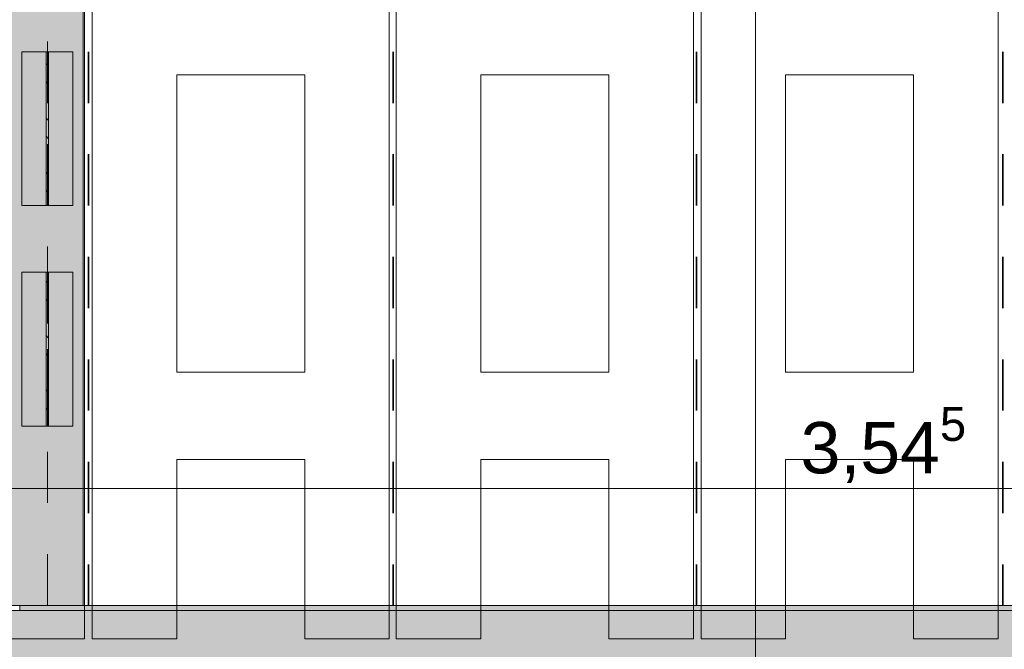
# Model space of a CAD drawing. Header units: metres. Extents: x -3.6 to 84.5, y -11 to 16.8.
# Tile 153 of 256: x 40.3 to 42.2, y 0.6 to 1.9. Entities that reach past the tile are written whole.
import ezdxf

# ---------------------------------------------------------------- set-up
doc = ezdxf.new("R2010")
doc.units = ezdxf.units.M
doc.header["$MEASUREMENT"] = 0
doc.linetypes.add('Achse', pattern=[0.2, 0.1, -0.05, 0, -0.05])
for name, color, linetype in [('155 - Bemaßung_ Beschriftung.Ausbau - Deckenelemente', 7, 'Continuous'), ('305 - Elemente.Linie_ Schraffur - Deckenspiegel', 7, 'Continuous'), ('608 - Struktur.Träger', 7, 'Continuous'), ('612 - Struktur.Stahlbau', 7, 'Continuous'), ('Neubau_401 - Zone.Raum_ Raumbegrenzung_ Whg.', 7, 'Continuous'), ('Neubau_612 - Struktur.Stahlbau', 7, 'Continuous')]:
    doc.layers.add(name, color=color, linetype=linetype)
doc.styles.add('ERSTELLTER_STIL_2', font='txt')
doc.dimstyles.new('ERSTELLTER_STIL__3', dxfattribs={"dimtxt": 0.1, "dimasz": 0.0532, "dimexe": 0.18, "dimexo": 0.0625, "dimgap": 0, "dimtad": 1, "dimtih": 1, "dimtoh": 1, "dimzin": 0, "dimdsep": 46, "dimtxsty": 'ERSTELLTER_STIL_2', "dimblk": 'ARROWHEAD_2', "dimblk1": 'ARROWHEAD_2', "dimblk2": 'ARROWHEAD_2', "dimcen": 0.09, "dimse1": 1, "dimse2": 1, "dimclrd": 256, "dimclre": 256, "dimclrt": 256, "dimazin": 0, "dimtfac": 1, "dimtdec": 4, "dimtmove": 0, "dimatfit": 3, "dimfxl": 1, "dimtolj": 1, "dimtzin": 0, "dimarcsym": 0})
doc.dimstyles.new('ERSTELLTER_STIL__7', dxfattribs={"dimtxt": 0.18, "dimasz": 0.03648, "dimexe": 0.18, "dimexo": 0.0625, "dimgap": 0, "dimtad": 0, "dimtih": 1, "dimtoh": 1, "dimdec": 4, "dimzin": 0, "dimdsep": 46, "dimcen": 0.09, "dimadec": 0, "dimazin": 0, "dimtfac": 1, "dimtdec": 4, "dimtmove": 0, "dimatfit": 3, "dimldrblk": 'ARROWHEAD_11', "dimfxl": 1, "dimtolj": 1, "dimtzin": 0, "dimarcsym": 0})
pattern_1 = [(135, (0, 0), (0.05303301, 0.05303301), []), (135, (-0.01768, -0.01768), (0.05303301, 0.05303301), [])]

# ---------------------------------------------------------------- blocks, each defined once
blk = doc.blocks.new('*D159')
at = {"layer": '155 - Bemaßung_ Beschriftung.Ausbau - Deckenelemente', "color": 160, "linetype": 'Continuous', "lineweight": 5, "true_color": 0x3232ff}
for p, q in [((40.2, 0.8855), (40.2, 0.9905)), ((43.745, 0.8855), (43.745, 0.9905)), ((40.2202, 0.973), (40.1798, 0.903)), ((43.7248, 0.903), (43.7652, 0.973)), ((40.1658, 0.938), (40.2, 0.938)), ((40.2, 0.938), (43.745, 0.938)), ((43.745, 0.938), (43.7792, 0.938))]:
    blk.add_line(p, q, dxfattribs=at)
at = {"layer": '155 - Bemaßung_ Beschriftung.Ausbau - Deckenelemente', "color": 160, "lineweight": 5, "true_color": 0x3232ff, "insert": (41.8144, 0.9386), "char_height": 0.1, "attachment_point": 7, "style": 'ERSTELLTER_STIL_2'}
blk.add_mtext('\\A1;{\\pql;\\fArial|b0|i0|c0|p38;3,54\\fArial|b0|i0|c0|p38;\\A1{\\H.66x;\\S5^  ;}}', dxfattribs=at)
blk = doc.blocks.new('ARROWHEAD_2')
at = {"color": 0, "linetype": 'Continuous', "lineweight": 0}
for p, q in [((-0.378, -0.655), (0.378, 0.655)), ((0, 0), (-1, 0))]:
    blk.add_line(p, q, dxfattribs=at)
blk = doc.blocks.new('ARROWHEAD_11')
at = {"color": 0, "linetype": 'Continuous', "lineweight": 0}
blk.add_line((0, 0), (-1, 0), dxfattribs=at)
at = {"color": 0, "linetype": 'Continuous', "lineweight": 0, "const_width": 0.25, "flags": 128}
blk.add_lwpolyline([(-0.125, 0, 1), (0.125, 0, 1)], format="xyb", close=True, dxfattribs=at)

msp = doc.modelspace()

# ---------------------------------------------------------------- hatches: boundary and pattern name
at = {"layer": '608 - Struktur.Träger', "linetype": 'Continuous', "lineweight": 0, "true_color": 0x000000}
h = msp.add_hatch(dxfattribs=at)
h.set_pattern_fill('Beton__Stahlbeton_0001', color=18, style=0, pattern_type=2)
h.set_pattern_definition([(45, (0, 0), (-0.08485281, 0.08485281), []), (45, (-0.04243, 0.04243), (-0.08485281, 0.08485281), [0.09, -0.03])])
h.paths.add_polyline_path([(0.69, 0.7), (0.38, 0.7), (0.38, 0.4), (0.69, 0.4), (3.97, 0.4), (4.29, 0.4), (7.57, 0.4), (7.89, 0.4), (11.17, 0.4), (11.49, 0.4), (14.77, 0.4), (15.09, 0.4), (18.37, 0.4), (18.69, 0.4), (21.97, 0.4), (22.29, 0.4), (25.57, 0.4), (25.89, 0.4), (29.17, 0.4), (29.49, 0.4), (32.77, 0.4), (33.09, 0.4), (36.37, 0.4), (36.69, 0.4), (39.97, 0.4), (40.29, 0.4), (43.57, 0.4), (43.89, 0.4), (47.17, 0.4), (47.49, 0.4), (50.77, 0.4), (51.09, 0.4), (51.8, 0.4), (51.97, 0.4), (54.37, 0.4), (54.69, 0.4), (57.97, 0.4), (58.29, 0.4), (61.57, 0.4), (61.88, 0.4), (61.88, 0.7), (61.57, 0.7), (58.29, 0.7), (57.97, 0.7), (54.69, 0.7), (54.37, 0.7), (51.97, 0.7), (51.8, 0.7), (51.09, 0.7), (50.77, 0.7), (47.49, 0.7), (47.17, 0.7), (43.89, 0.7), (43.57, 0.7), (40.29, 0.7), (39.935, 0.7), (36.69, 0.7), (36.37, 0.7), (33.09, 0.7), (32.77, 0.7), (29.49, 0.7), (29.17, 0.7), (25.89, 0.7), (25.57, 0.7), (22.29, 0.7), (21.97, 0.7), (18.69, 0.7), (18.37, 0.7), (15.09, 0.7), (14.77, 0.7), (11.49, 0.7), (11.17, 0.7), (7.89, 0.7), (7.57, 0.7), (4.29, 0.7), (3.97, 0.7)])
h = msp.add_hatch(dxfattribs=at)
h.set_pattern_fill('Gips_0001', color=18, style=0, pattern_type=2)
h.set_pattern_definition([(45, (0, 0), (-0.01767767, 0.01767767), [0, -0.025])])
h.paths.add_polyline_path([(43.57, 0.71), (40.29, 0.71), (40.29, 0.7), (43.57, 0.7)])
at = {"layer": '612 - Struktur.Stahlbau', "linetype": 'Continuous', "lineweight": 0, "true_color": 0x30307f}
msp.add_hatch(color=177, dxfattribs=at).paths.add_polyline_path([(40.274, 5.19), (40.414, 5.19), (40.414, 0.71), (40.274, 0.71)])
at = {"layer": 'Neubau_612 - Struktur.Stahlbau', "linetype": 'Continuous', "lineweight": 0, "true_color": 0x000000}
h = msp.add_hatch(dxfattribs=at)
h.set_pattern_fill('Metall__Stahl_0001', color=18, style=0, pattern_type=2)
h.set_pattern_definition(pattern_1)
h.paths.add_polyline_path([(40.3465, 1.49), (40.3465, 1.79), (40.3415, 1.79), (40.3415, 1.49)])
h = msp.add_hatch(dxfattribs=at)
h.set_pattern_fill('Metall__Stahl_0001', color=18, style=0, pattern_type=2)
h.set_pattern_definition(pattern_1)
h.paths.add_polyline_path([(40.3465, 1.06), (40.3465, 1.36), (40.3415, 1.36), (40.3415, 1.06)])

# ---------------------------------------------------------------- linework, layer by layer
at = {"layer": '155 - Bemaßung_ Beschriftung.Ausbau - Deckenelemente', "color": 7, "linetype": 'Achse', "lineweight": 35}
for p, q in [((40.424, 5.19), (40.424, 0.71)), ((41.019, 5.19), (41.019, 0.71)), ((41.611, 5.19), (41.611, 0.71)), ((42.209, 5.19), (42.209, 0.71))]:
    msp.add_line(p, q, dxfattribs=at)
at = {"layer": '305 - Elemente.Linie_ Schraffur - Deckenspiegel', "color": 7, "linetype": 'Continuous', "lineweight": 9}
for p, q in [((40.4165, 5.31), (40.4165, 0.645)), ((40.4315, 5.31), (40.4315, 0.645)), ((41.0115, 5.31), (41.0115, 0.645)), ((41.025, 5.31), (41.025, 0.645)), ((41.605, 5.31), (41.605, 0.645)), ((41.62, 5.31), (41.62, 0.645)), ((42.2, 5.31), (42.2, 0.645)), ((40.5965, 1.745), (40.8465, 1.745)), ((40.5965, 1.745), (40.5965, 1.165)), ((40.8465, 1.165), (40.8465, 1.745)), ((41.19, 1.745), (41.44, 1.745)), ((41.19, 1.745), (41.19, 1.165)), ((41.44, 1.165), (41.44, 1.745)), ((41.785, 1.745), (42.035, 1.745)), ((41.785, 1.745), (41.785, 1.165)), ((42.035, 1.165), (42.035, 1.745)), ((40.5965, 1.165), (40.8465, 1.165)), ((41.19, 1.165), (41.44, 1.165)), ((41.785, 1.165), (42.035, 1.165)), ((40.5965, 0.995), (40.8465, 0.995)), ((40.5965, 0.645), (40.5965, 0.995)), ((40.8465, 0.645), (40.8465, 0.995)), ((41.19, 0.995), (41.44, 0.995)), ((41.19, 0.645), (41.19, 0.995)), ((41.44, 0.645), (41.44, 0.995)), ((41.785, 0.995), (42.035, 0.995)), ((41.785, 0.645), (41.785, 0.995)), ((42.035, 0.645), (42.035, 0.995)), ((40.2515, 0.645), (40.4165, 0.645)), ((40.4315, 0.645), (40.5965, 0.645)), ((40.8465, 0.645), (41.0115, 0.645)), ((41.025, 0.645), (41.19, 0.645)), ((41.44, 0.645), (41.605, 0.645)), ((41.62, 0.645), (41.785, 0.645)), ((42.035, 0.645), (42.2, 0.645))]:
    msp.add_line(p, q, dxfattribs=at)
at = {"layer": '608 - Struktur.Träger', "color": 7, "linetype": 'Continuous', "lineweight": 13}
for p, q in [((0.38, 0.71), (61.88, 0.71)), ((40.29, 0.7), (39.935, 0.7)), ((43.57, 0.7), (40.29, 0.7))]:
    msp.add_line(p, q, dxfattribs=at)
at = {"layer": '608 - Struktur.Träger', "color": 7, "linetype": 'Continuous', "lineweight": 5}
for p, q in [((40.29, 0.71), (40.29, 0.7)), ((43.57, 0.71), (40.29, 0.71))]:
    msp.add_line(p, q, dxfattribs=at)
at = {"layer": 'Neubau_401 - Zone.Raum_ Raumbegrenzung_ Whg.', "color": 1, "linetype": 'Continuous', "lineweight": 9}
msp.add_line((41.7261, -1.1925), (41.7261, 1.951), dxfattribs=at)
at = {"layer": 'Neubau_612 - Struktur.Stahlbau', "color": 1, "linetype": 'Achse', "lineweight": 9}
for p, q in [((40.344, 0.71), (40.344, 5.19)), ((40.344, 1.49), (40.344, 1.79)), ((40.344, 1.06), (40.344, 1.36))]:
    msp.add_line(p, q, dxfattribs=at)
at = {"layer": 'Neubau_612 - Struktur.Stahlbau', "color": 1, "linetype": 'Continuous', "lineweight": 13}
for p, q in [((40.414, 0.71), (40.414, 5.19)), ((40.294, 1.49), (40.294, 1.79)), ((40.394, 1.79), (40.294, 1.79)), ((40.394, 1.49), (40.394, 1.79)), ((40.394, 1.49), (40.294, 1.49)), ((40.294, 1.06), (40.294, 1.36)), ((40.394, 1.36), (40.294, 1.36)), ((40.394, 1.06), (40.394, 1.36)), ((40.394, 1.06), (40.294, 1.06)), ((40.414, 0.71), (40.274, 0.71))]:
    msp.add_line(p, q, dxfattribs=at)
at = {"layer": 'Neubau_612 - Struktur.Stahlbau', "color": 1, "linetype": 'Continuous', "lineweight": 9}
for p, q in [((40.3465, 1.79), (40.3415, 1.79)), ((40.3415, 1.79), (40.3415, 1.49)), ((40.3465, 1.79), (40.3465, 1.49)), ((40.3465, 1.49), (40.3415, 1.49)), ((40.3465, 1.36), (40.3415, 1.36)), ((40.3415, 1.36), (40.3415, 1.06)), ((40.3465, 1.36), (40.3465, 1.06)), ((40.3465, 1.06), (40.3415, 1.06))]:
    msp.add_line(p, q, dxfattribs=at)

# ---------------------------------------------------------------- dimensions: what is measured, and where the dimension line sits
at = {"layer": '155 - Bemaßung_ Beschriftung.Ausbau - Deckenelemente', "color": 160, "linetype": 'Continuous', "lineweight": 5, "true_color": 0x3232ff}
dim = msp.add_linear_dim(base=(43.74499, 0.93803), p1=(40.2, 5.18998), p2=(43.74499, 0.78498), dimstyle='ERSTELLTER_STIL__3', dxfattribs=at)
dim.commit()
dim.dimension.update_dxf_attribs({"geometry": '*D159', "text_midpoint": (42.07936, 1.00803), "dimtype": 160})

# ---------------------------------------------------------------- leaders
at = {"layer": '155 - Bemaßung_ Beschriftung.Ausbau - Deckenelemente', "color": 1, "linetype": 'Continuous', "lineweight": 9, "annotation_type": 0, "has_hookline": 1, "hookline_direction": 0, "text_width": 0.9053}
msp.add_leader([(40.1265, 0.8525), (40.2046, -0.629), (40.3049, -0.629)], dimstyle='ERSTELLTER_STIL__7', dxfattribs=at)

doc.saveas('drawing.dxf')
